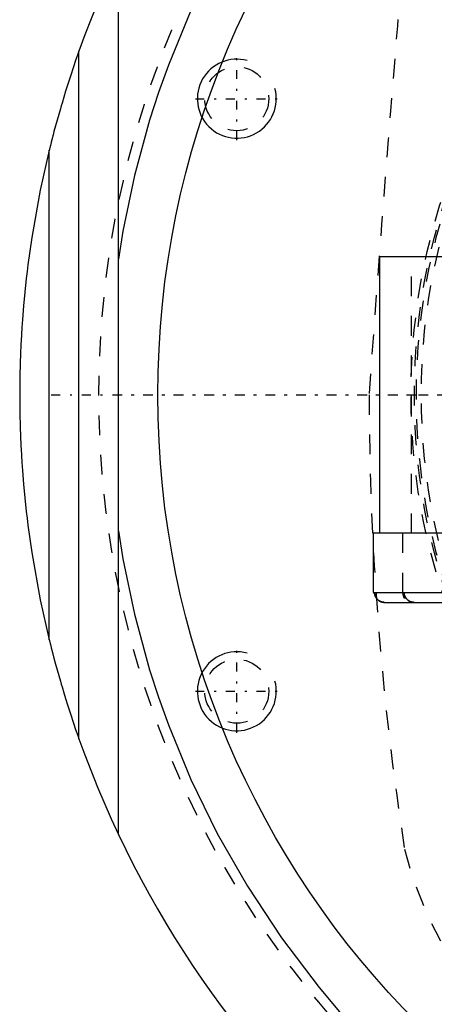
# Model space of a CAD drawing. Extents: x -602 to 139, y -105 to 105.
# Tile 2 of 14: x -602 to -581, y -31 to 19. Entities that reach past the tile are written whole.
import ezdxf

# ---------------------------------------------------------------- set-up
doc = ezdxf.new("R2010")
doc.units = 0
doc.linetypes.add('CENTER', pattern=[1.5, 0.45, -0.5, 0.05, -0.5])
doc.linetypes.add('DASHED', pattern=[2, 1, -1])
for name, color, linetype in [('AM_0', 7, 'CONTINUOUS'), ('AM_10', 7, 'CONTINUOUS'), ('AM_3', 7, 'DASHED'), ('AM_7', 7, 'CENTER')]:
    doc.layers.add(name, color=color, linetype=linetype)

msp = doc.modelspace()

# ---------------------------------------------------------------- linework, layer by layer
at = {"layer": 'AM_0', "color": 7, "linetype": 'CONTINUOUS'}
for p, q in [((-597, -22.249), (-597, 22.249)), ((-599, -17.407), (-599, 17.407)), ((-600.5, -12.4), (-600.5, 12.4)), ((-583.75, -7), (-583.75, 7)), ((-574.4, 7), (-583.75, 7)), ((-584.1, -7), (-584.1, -10)), ((-574.156, -7), (-584.1, -7)), ((-584.1, -10), (-573.6, -10)), ((-583.514, -10.5), (-574.186, -10.5))]:
    msp.add_line(p, q, dxfattribs=at)
for points in [[(-559.538, 46.532, 0), (-561.415, 46.108, 0), (-564.985, 45.074, 0), (-568.302, 43.832, 0), (-569.893, 43.134, 0), (-571.448, 42.382, 0), (-574.441, 40.729, 0), (-577.273, 38.89, 0), (-579.934, 36.881, 0), (-582.418, 34.718, 0), (-584.717, 32.419, 0), (-585.796, 31.224, 0), (-586.827, 30.001, 0), (-588.744, 27.48, 0), (-590.467, 24.873, 0), (-591.995, 22.197, 0), (-593.327, 19.467, 0), (-594.467, 16.7, 0), (-594.966, 15.307, 0), (-595.418, 13.909, 0), (-596.184, 11.104, 0), (-596.771, 8.29, 0), (-597, 6.874, 0)], [(-597, 22.249, 0), (-597.367, 21.456, 0), (-598.061, 19.853, 0), (-598.701, 18.227, 0), (-599, 17.407, 0)], [(-599, 17.407, 0), (-599.056, 17.248, 0), (-599.167, 16.93, 0), (-599.275, 16.614, 0), (-599.327, 16.457, 0), (-599.379, 16.3, 0), (-599.481, 15.989, 0), (-599.58, 15.68, 0), (-599.675, 15.376, 0), (-599.767, 15.076, 0), (-599.855, 14.781, 0), (-599.898, 14.635, 0), (-599.94, 14.492, 0), (-600.021, 14.208, 0), (-600.103, 13.917, 0), (-600.184, 13.622, 0), (-600.262, 13.333, 0), (-600.304, 13.171, 0), (-600.316, 13.125, 0), (-600.328, 13.081, 0), (-600.334, 13.059, 0), (-600.339, 13.037, 0), (-600.35, 12.994, 0), (-600.361, 12.952, 0), (-600.367, 12.931, 0), (-600.372, 12.91, 0), (-600.382, 12.87, 0), (-600.392, 12.83, 0), (-600.397, 12.811, 0), (-600.402, 12.792, 0), (-600.412, 12.754, 0), (-600.421, 12.718, 0), (-600.43, 12.683, 0), (-600.438, 12.648, 0), (-600.447, 12.614, 0), (-600.451, 12.597, 0), (-600.455, 12.581, 0), (-600.463, 12.549, 0), (-600.47, 12.52, 0), (-600.477, 12.493, 0), (-600.483, 12.469, 0), (-600.488, 12.447, 0), (-600.491, 12.438, 0), (-600.493, 12.429, 0), (-600.496, 12.415, 0), (-600.498, 12.408, 0), (-600.498, 12.406, 0), (-600.499, 12.404, 0), (-600.499, 12.404, 0), (-600.499, 12.403, 0), (-600.5, 12.402, 0), (-600.5, 12.4, 0), (-600.5, 12.4, 0)], [(-600.5, 12.4, 0), (-600.957, 10.364, 0), (-601.386, 7.968, 0), (-601.488, 7.279, 0), (-601.581, 6.59, 0), (-601.624, 6.245, 0), (-601.664, 5.9, 0), (-601.739, 5.208, 0), (-601.804, 4.515, 0), (-601.859, 3.822, 0), (-601.888, 3.417, 0), (-601.895, 3.302, 0), (-601.902, 3.186, 0), (-601.906, 3.128, 0), (-601.909, 3.07, 0), (-601.916, 2.955, 0), (-601.922, 2.839, 0), (-601.929, 2.723, 0), (-601.935, 2.607, 0), (-601.94, 2.491, 0), (-601.943, 2.434, 0), (-601.946, 2.376, 0), (-601.951, 2.26, 0), (-601.956, 2.144, 0), (-601.958, 2.086, 0), (-601.96, 2.028, 0), (-601.965, 1.912, 0), (-601.969, 1.797, 0), (-601.971, 1.739, 0), (-601.973, 1.681, 0), (-601.976, 1.565, 0), (-601.98, 1.449, 0), (-601.983, 1.333, 0), (-601.986, 1.217, 0), (-601.988, 1.101, 0), (-601.99, 1.043, 0), (-601.991, 0.985, 0), (-601.993, 0.869, 0), (-601.995, 0.754, 0), (-601.996, 0.638, 0), (-601.997, 0.57, 0), (-601.997, 0.551, 0), (-601.997, 0.531, 0), (-601.997, 0.522, 0), (-601.997, 0.512, 0), (-601.998, 0.493, 0), (-601.998, 0.473, 0), (-601.998, 0.454, 0), (-601.998, 0.435, 0), (-601.998, 0.415, 0), (-601.998, 0.406, 0), (-601.998, 0.396, 0), (-601.999, 0.377, 0), (-601.999, 0.357, 0), (-601.999, 0.348, 0), (-601.999, 0.338, 0), (-601.999, 0.319, 0), (-601.999, 0.299, 0), (-601.999, 0.29, 0), (-601.999, 0.28, 0), (-601.999, 0.261, 0), (-601.999, 0.242, 0), (-602, 0.222, 0), (-602, 0.203, 0), (-602, 0.184, 0), (-602, 0.174, 0), (-602, 0.164, 0), (-602, 0.145, 0), (-602, 0.126, 0), (-602, 0.106, 0), (-602, 0.087, 0), (-602, 0.068, 0), (-602, 0.058, 0), (-602, 0.048, 0), (-602, 0.029, 0), (-602, 0.01, 0), (-602, 0, 0)], [(-602, 0, 0), (-602, -0.01, 0), (-602, -0.029, 0), (-602, -0.048, 0), (-602, -0.058, 0), (-602, -0.068, 0), (-602, -0.087, 0), (-602, -0.106, 0), (-602, -0.126, 0), (-602, -0.145, 0), (-602, -0.164, 0), (-602, -0.174, 0), (-602, -0.184, 0), (-602, -0.203, 0), (-602, -0.222, 0), (-601.999, -0.242, 0), (-601.999, -0.261, 0), (-601.999, -0.28, 0), (-601.999, -0.29, 0), (-601.999, -0.299, 0), (-601.999, -0.319, 0), (-601.999, -0.338, 0), (-601.999, -0.348, 0), (-601.999, -0.357, 0), (-601.999, -0.377, 0), (-601.998, -0.396, 0), (-601.998, -0.406, 0), (-601.998, -0.415, 0), (-601.998, -0.435, 0), (-601.998, -0.454, 0), (-601.998, -0.473, 0), (-601.998, -0.493, 0), (-601.997, -0.512, 0), (-601.997, -0.522, 0), (-601.997, -0.531, 0), (-601.997, -0.551, 0), (-601.997, -0.57, 0), (-601.997, -0.589, 0), (-601.996, -0.609, 0), (-601.996, -0.628, 0), (-601.996, -0.638, 0), (-601.996, -0.647, 0), (-601.996, -0.667, 0), (-601.995, -0.686, 0), (-601.995, -0.754, 0), (-601.993, -0.869, 0), (-601.991, -0.985, 0), (-601.99, -1.043, 0), (-601.988, -1.101, 0), (-601.986, -1.217, 0), (-601.983, -1.333, 0), (-601.98, -1.449, 0), (-601.976, -1.565, 0), (-601.973, -1.681, 0), (-601.971, -1.739, 0), (-601.969, -1.797, 0), (-601.965, -1.912, 0), (-601.96, -2.028, 0), (-601.958, -2.086, 0), (-601.956, -2.144, 0), (-601.951, -2.26, 0), (-601.946, -2.376, 0), (-601.943, -2.434, 0), (-601.94, -2.491, 0), (-601.935, -2.607, 0), (-601.929, -2.723, 0), (-601.922, -2.839, 0), (-601.916, -2.955, 0), (-601.909, -3.07, 0), (-601.906, -3.128, 0), (-601.902, -3.186, 0), (-601.895, -3.302, 0), (-601.888, -3.417, 0), (-601.859, -3.822, 0), (-601.804, -4.515, 0), (-601.739, -5.208, 0), (-601.664, -5.9, 0), (-601.624, -6.245, 0), (-601.581, -6.59, 0), (-601.488, -7.279, 0), (-601.386, -7.968, 0), (-600.957, -10.364, 0), (-600.5, -12.4, 0)], [(-597, -6.874, 0), (-596.771, -8.29, 0), (-596.184, -11.104, 0), (-595.418, -13.909, 0), (-594.966, -15.307, 0), (-594.467, -16.7, 0), (-593.327, -19.467, 0), (-591.995, -22.197, 0), (-590.467, -24.873, 0), (-588.744, -27.48, 0), (-586.827, -30.001, 0), (-585.796, -31.224, 0), (-584.717, -32.419, 0), (-582.418, -34.718, 0), (-579.934, -36.881, 0), (-577.273, -38.89, 0), (-574.441, -40.729, 0), (-571.448, -42.382, 0), (-569.893, -43.134, 0), (-568.302, -43.832, 0), (-564.985, -45.074, 0), (-561.415, -46.108, 0), (-559.538, -46.532, 0)], [(-583.74, -10.448, 0), (-583.754, -10.441, 0), (-583.781, -10.425, 0), (-583.808, -10.408, 0), (-583.821, -10.399, 0), (-583.833, -10.389, 0), (-583.857, -10.369, 0), (-583.878, -10.349, 0), (-583.899, -10.327, 0), (-583.919, -10.303, 0), (-583.937, -10.277, 0), (-583.946, -10.264, 0), (-583.954, -10.25, 0), (-583.969, -10.223, 0), (-583.982, -10.195, 0), (-583.993, -10.168, 0), (-584.002, -10.138, 0), (-584.01, -10.108, 0), (-584.014, -10.092, 0), (-584.016, -10.076, 0), (-584.02, -10.045, 0), (-584.022, -10.015, 0), (-584.022, -10, 0)], [(-583.514, -10.5, 0), (-583.519, -10.5, 0), (-583.529, -10.5, 0), (-583.539, -10.499, 0), (-583.544, -10.499, 0), (-583.549, -10.499, 0), (-583.559, -10.498, 0), (-583.57, -10.497, 0), (-583.58, -10.496, 0), (-583.59, -10.494, 0), (-583.601, -10.493, 0), (-583.606, -10.492, 0), (-583.611, -10.491, 0), (-583.622, -10.489, 0), (-583.632, -10.486, 0), (-583.642, -10.484, 0), (-583.653, -10.481, 0), (-583.663, -10.478, 0), (-583.668, -10.477, 0), (-583.672, -10.475, 0), (-583.682, -10.472, 0), (-583.692, -10.469, 0), (-583.696, -10.467, 0)], [(-600.5, -12.4, 0), (-600.5, -12.4, 0), (-600.5, -12.402, 0), (-600.499, -12.403, 0), (-600.499, -12.404, 0), (-600.499, -12.404, 0), (-600.498, -12.406, 0), (-600.498, -12.408, 0), (-600.496, -12.415, 0), (-600.493, -12.429, 0), (-600.491, -12.438, 0), (-600.488, -12.447, 0), (-600.483, -12.469, 0), (-600.477, -12.493, 0), (-600.47, -12.52, 0), (-600.463, -12.549, 0), (-600.455, -12.581, 0), (-600.451, -12.597, 0), (-600.447, -12.614, 0), (-600.438, -12.648, 0), (-600.43, -12.683, 0), (-600.421, -12.718, 0), (-600.412, -12.754, 0), (-600.402, -12.792, 0), (-600.397, -12.811, 0), (-600.392, -12.83, 0), (-600.382, -12.87, 0), (-600.372, -12.91, 0), (-600.367, -12.931, 0), (-600.361, -12.952, 0), (-600.35, -12.994, 0), (-600.339, -13.037, 0), (-600.334, -13.059, 0), (-600.328, -13.081, 0), (-600.316, -13.125, 0), (-600.304, -13.171, 0), (-600.262, -13.333, 0), (-600.184, -13.622, 0), (-600.103, -13.917, 0), (-600.021, -14.208, 0), (-599.94, -14.492, 0), (-599.898, -14.635, 0), (-599.855, -14.781, 0), (-599.767, -15.076, 0), (-599.675, -15.376, 0), (-599.58, -15.68, 0), (-599.481, -15.989, 0), (-599.379, -16.3, 0), (-599.327, -16.457, 0), (-599.275, -16.614, 0), (-599.167, -16.93, 0), (-599.056, -17.248, 0), (-599, -17.407, 0)], [(-599, -17.407, 0), (-598.701, -18.227, 0), (-598.061, -19.853, 0), (-597.367, -21.456, 0), (-597, -22.249, 0)]]:
    msp.add_polyline3d(points, dxfattribs=at)
msp.add_circle((-550, 0), 45, dxfattribs=at)
msp.add_arc((-550, 0), 52, 205.3317, 264.3162, dxfattribs=at)
at = {"layer": 'AM_10', "color": 7, "linetype": 'CONTINUOUS'}
for centre in [(-591, 15), (-591, -15)]:
    msp.add_arc(centre, 2, 75, 15, dxfattribs=at)
at = {"layer": 'AM_3', "color": 6, "linetype": 'DASHED'}
for p, q in [((-582.15, -7), (-582.15, 7)), ((-582.6, -7), (-582.6, -10)), ((-582.5, -10.3), (-582.5, -10))]:
    msp.add_line(p, q, dxfattribs=at)
for points in [[(-583.514, -10.5, 0), (-583.517, -10.5, 0), (-583.524, -10.5, 0), (-583.532, -10.5, 0), (-583.535, -10.5, 0), (-583.539, -10.499, 0), (-583.546, -10.499, 0), (-583.553, -10.499, 0), (-583.56, -10.498, 0), (-583.568, -10.497, 0), (-583.575, -10.496, 0), (-583.579, -10.496, 0), (-583.583, -10.495, 0), (-583.59, -10.494, 0), (-583.597, -10.493, 0), (-583.605, -10.492, 0), (-583.612, -10.491, 0), (-583.62, -10.489, 0), (-583.623, -10.488, 0), (-583.627, -10.487, 0), (-583.634, -10.486, 0), (-583.642, -10.484, 0), (-583.645, -10.483, 0), (-583.649, -10.482, 0), (-583.656, -10.48, 0), (-583.663, -10.478, 0), (-583.667, -10.477, 0), (-583.67, -10.476, 0), (-583.677, -10.474, 0), (-583.684, -10.471, 0), (-583.691, -10.469, 0), (-583.698, -10.466, 0), (-583.704, -10.464, 0), (-583.707, -10.462, 0), (-583.711, -10.461, 0), (-583.717, -10.458, 0), (-583.723, -10.456, 0), (-583.73, -10.453, 0), (-583.736, -10.45, 0), (-583.743, -10.446, 0), (-583.746, -10.445, 0), (-583.75, -10.443, 0), (-583.756, -10.44, 0), (-583.763, -10.436, 0), (-583.769, -10.433, 0), (-583.776, -10.429, 0), (-583.782, -10.425, 0), (-583.785, -10.423, 0), (-583.788, -10.421, 0), (-583.795, -10.417, 0), (-583.801, -10.413, 0), (-583.807, -10.409, 0), (-583.813, -10.404, 0), (-583.819, -10.4, 0), (-583.823, -10.398, 0), (-583.825, -10.395, 0), (-583.831, -10.391, 0), (-583.837, -10.386, 0), (-583.843, -10.381, 0), (-583.848, -10.377, 0), (-583.854, -10.372, 0), (-583.857, -10.369, 0), (-583.859, -10.367, 0), (-583.865, -10.362, 0), (-583.87, -10.357, 0), (-583.872, -10.355, 0), (-583.875, -10.353, 0), (-583.88, -10.348, 0), (-583.884, -10.343, 0), (-583.887, -10.34, 0), (-583.889, -10.337, 0), (-583.894, -10.332, 0), (-583.899, -10.327, 0), (-583.904, -10.321, 0), (-583.909, -10.315, 0), (-583.913, -10.31, 0), (-583.916, -10.307, 0), (-583.918, -10.304, 0), (-583.922, -10.298, 0), (-583.927, -10.292, 0), (-583.931, -10.286, 0), (-583.936, -10.279, 0), (-583.94, -10.273, 0), (-583.942, -10.27, 0), (-583.944, -10.267, 0), (-583.948, -10.261, 0), (-583.952, -10.254, 0), (-583.956, -10.248, 0), (-583.959, -10.241, 0), (-583.963, -10.235, 0), (-583.965, -10.231, 0), (-583.966, -10.228, 0), (-583.97, -10.222, 0), (-583.973, -10.215, 0), (-583.976, -10.209, 0), (-583.979, -10.202, 0), (-583.982, -10.196, 0), (-583.983, -10.193, 0), (-583.984, -10.189, 0), (-583.987, -10.183, 0), (-583.99, -10.176, 0), (-583.992, -10.17, 0), (-583.995, -10.163, 0), (-583.997, -10.156, 0), (-583.998, -10.153, 0), (-583.999, -10.149, 0), (-584.001, -10.142, 0), (-584.003, -10.135, 0), (-584.004, -10.131, 0), (-584.005, -10.128, 0), (-584.007, -10.12, 0), (-584.009, -10.113, 0), (-584.01, -10.109, 0), (-584.011, -10.106, 0), (-584.012, -10.098, 0), (-584.014, -10.091, 0), (-584.015, -10.084, 0), (-584.016, -10.076, 0), (-584.017, -10.069, 0), (-584.018, -10.065, 0), (-584.018, -10.061, 0), (-584.019, -10.054, 0), (-584.02, -10.047, 0), (-584.021, -10.039, 0), (-584.021, -10.032, 0), (-584.022, -10.025, 0), (-584.022, -10.021, 0), (-584.022, -10.018, 0), (-584.022, -10.01, 0), (-584.022, -10.003, 0), (-584.022, -10, 0)], [(-584.022, -10, 0), (-584.022, -10.003, 0), (-584.022, -10.01, 0), (-584.022, -10.018, 0), (-584.022, -10.021, 0), (-584.022, -10.025, 0), (-584.021, -10.032, 0), (-584.021, -10.039, 0), (-584.02, -10.047, 0), (-584.019, -10.054, 0), (-584.018, -10.061, 0), (-584.018, -10.065, 0), (-584.017, -10.069, 0), (-584.016, -10.076, 0), (-584.015, -10.084, 0), (-584.014, -10.091, 0), (-584.012, -10.098, 0), (-584.011, -10.106, 0), (-584.01, -10.109, 0), (-584.009, -10.113, 0), (-584.007, -10.12, 0), (-584.005, -10.128, 0), (-584.004, -10.131, 0), (-584.003, -10.135, 0), (-584.001, -10.142, 0), (-583.999, -10.149, 0), (-583.998, -10.153, 0), (-583.997, -10.156, 0), (-583.995, -10.163, 0), (-583.992, -10.17, 0), (-583.99, -10.176, 0), (-583.987, -10.183, 0), (-583.984, -10.189, 0), (-583.983, -10.193, 0), (-583.982, -10.196, 0), (-583.979, -10.202, 0), (-583.976, -10.209, 0), (-583.973, -10.215, 0), (-583.97, -10.222, 0), (-583.966, -10.228, 0), (-583.965, -10.231, 0), (-583.963, -10.235, 0), (-583.959, -10.241, 0), (-583.956, -10.248, 0), (-583.952, -10.254, 0), (-583.948, -10.261, 0), (-583.944, -10.267, 0), (-583.942, -10.27, 0), (-583.94, -10.273, 0), (-583.936, -10.279, 0), (-583.931, -10.286, 0), (-583.927, -10.292, 0), (-583.922, -10.298, 0), (-583.918, -10.304, 0), (-583.916, -10.307, 0), (-583.913, -10.31, 0), (-583.909, -10.315, 0), (-583.904, -10.321, 0), (-583.899, -10.327, 0), (-583.894, -10.332, 0), (-583.889, -10.337, 0), (-583.887, -10.34, 0), (-583.884, -10.343, 0), (-583.88, -10.348, 0), (-583.875, -10.353, 0), (-583.872, -10.355, 0), (-583.87, -10.357, 0), (-583.865, -10.362, 0), (-583.859, -10.367, 0), (-583.857, -10.369, 0), (-583.854, -10.372, 0), (-583.848, -10.377, 0), (-583.843, -10.381, 0), (-583.837, -10.386, 0), (-583.831, -10.391, 0), (-583.825, -10.395, 0), (-583.823, -10.398, 0), (-583.819, -10.4, 0), (-583.813, -10.404, 0), (-583.807, -10.409, 0), (-583.801, -10.413, 0), (-583.795, -10.417, 0), (-583.788, -10.421, 0), (-583.785, -10.423, 0), (-583.782, -10.425, 0), (-583.776, -10.429, 0), (-583.769, -10.433, 0), (-583.763, -10.436, 0), (-583.756, -10.44, 0), (-583.75, -10.443, 0), (-583.746, -10.445, 0), (-583.743, -10.446, 0), (-583.736, -10.45, 0), (-583.73, -10.453, 0), (-583.723, -10.456, 0), (-583.717, -10.458, 0), (-583.711, -10.461, 0), (-583.707, -10.462, 0), (-583.704, -10.464, 0), (-583.698, -10.466, 0), (-583.691, -10.469, 0), (-583.684, -10.471, 0), (-583.677, -10.474, 0), (-583.67, -10.476, 0), (-583.667, -10.477, 0), (-583.663, -10.478, 0), (-583.656, -10.48, 0), (-583.649, -10.482, 0), (-583.645, -10.483, 0), (-583.642, -10.484, 0), (-583.634, -10.486, 0), (-583.627, -10.487, 0), (-583.623, -10.488, 0), (-583.62, -10.489, 0), (-583.612, -10.491, 0), (-583.605, -10.492, 0), (-583.597, -10.493, 0), (-583.59, -10.494, 0), (-583.583, -10.495, 0), (-583.579, -10.496, 0), (-583.575, -10.496, 0), (-583.568, -10.497, 0), (-583.56, -10.498, 0), (-583.553, -10.499, 0), (-583.546, -10.499, 0), (-583.539, -10.499, 0), (-583.535, -10.5, 0), (-583.532, -10.5, 0), (-583.524, -10.5, 0), (-583.517, -10.5, 0), (-583.514, -10.5, 0)], [(-583.696, -10.467, 0), (-583.704, -10.464, 0), (-583.718, -10.458, 0), (-583.733, -10.451, 0), (-583.74, -10.448, 0)], [(-582.5, -10.147, 0), (-582.499, -10.149, 0), (-582.497, -10.155, 0), (-582.495, -10.161, 0), (-582.494, -10.163, 0), (-582.493, -10.166, 0), (-582.491, -10.172, 0), (-582.489, -10.177, 0), (-582.487, -10.182, 0), (-582.485, -10.188, 0), (-582.483, -10.193, 0), (-582.482, -10.196, 0), (-582.481, -10.198, 0), (-582.478, -10.203, 0), (-582.476, -10.209, 0), (-582.473, -10.214, 0), (-582.471, -10.219, 0), (-582.468, -10.225, 0), (-582.467, -10.227, 0), (-582.465, -10.23, 0), (-582.463, -10.235, 0), (-582.46, -10.24, 0), (-582.458, -10.243, 0), (-582.457, -10.246, 0), (-582.454, -10.251, 0), (-582.451, -10.256, 0), (-582.449, -10.259, 0), (-582.447, -10.261, 0), (-582.444, -10.267, 0), (-582.441, -10.272, 0), (-582.437, -10.277, 0), (-582.434, -10.282, 0), (-582.43, -10.287, 0), (-582.429, -10.289, 0), (-582.427, -10.292, 0), (-582.423, -10.297, 0), (-582.419, -10.302, 0), (-582.416, -10.306, 0), (-582.412, -10.311, 0), (-582.408, -10.316, 0), (-582.406, -10.318, 0), (-582.404, -10.32, 0), (-582.4, -10.325, 0), (-582.396, -10.329, 0), (-582.383, -10.344, 0), (-582.369, -10.358, 0), (-582.364, -10.362, 0), (-582.36, -10.366, 0), (-582.358, -10.368, 0), (-582.356, -10.37, 0), (-582.351, -10.374, 0), (-582.347, -10.378, 0), (-582.342, -10.382, 0), (-582.338, -10.386, 0), (-582.333, -10.389, 0), (-582.331, -10.391, 0), (-582.328, -10.393, 0), (-582.323, -10.397, 0), (-582.318, -10.4, 0), (-582.316, -10.402, 0), (-582.314, -10.404, 0), (-582.309, -10.408, 0), (-582.304, -10.411, 0), (-582.301, -10.413, 0), (-582.298, -10.415, 0), (-582.293, -10.418, 0), (-582.288, -10.421, 0), (-582.283, -10.424, 0), (-582.278, -10.428, 0), (-582.272, -10.431, 0), (-582.27, -10.432, 0), (-582.267, -10.434, 0), (-582.262, -10.437, 0), (-582.257, -10.44, 0), (-582.238, -10.449, 0), (-582.206, -10.463, 0), (-582.187, -10.47, 0), (-582.182, -10.472, 0), (-582.176, -10.474, 0), (-582.174, -10.475, 0), (-582.171, -10.476, 0), (-582.165, -10.477, 0), (-582.159, -10.479, 0), (-582.153, -10.481, 0), (-582.148, -10.482, 0), (-582.142, -10.484, 0), (-582.139, -10.485, 0), (-582.136, -10.485, 0), (-582.13, -10.487, 0), (-582.124, -10.488, 0), (-582.121, -10.489, 0), (-582.118, -10.489, 0), (-582.112, -10.491, 0), (-582.106, -10.492, 0), (-582.103, -10.492, 0), (-582.1, -10.493, 0), (-582.094, -10.494, 0), (-582.088, -10.495, 0), (-582.067, -10.497, 0), (-582.031, -10.5, 0), (-582.014, -10.5, 0)], [(-582.494, -10.166, 0), (-582.495, -10.163, 0), (-582.497, -10.156, 0), (-582.499, -10.15, 0), (-582.5, -10.147, 0)], [(-582.44, -10.272, 0), (-582.442, -10.269, 0), (-582.446, -10.264, 0), (-582.45, -10.258, 0), (-582.451, -10.255, 0), (-582.453, -10.252, 0), (-582.457, -10.246, 0), (-582.46, -10.24, 0), (-582.463, -10.234, 0), (-582.466, -10.228, 0), (-582.469, -10.222, 0), (-582.471, -10.219, 0), (-582.472, -10.216, 0), (-582.475, -10.21, 0), (-582.478, -10.205, 0), (-582.48, -10.199, 0), (-582.483, -10.193, 0), (-582.485, -10.187, 0), (-582.487, -10.184, 0), (-582.488, -10.181, 0), (-582.49, -10.175, 0), (-582.492, -10.169, 0), (-582.494, -10.166, 0)], [(-582.154, -10.481, 0), (-582.164, -10.478, 0), (-582.183, -10.472, 0), (-582.201, -10.465, 0), (-582.21, -10.461, 0), (-582.219, -10.458, 0), (-582.237, -10.449, 0), (-582.255, -10.44, 0), (-582.273, -10.43, 0), (-582.29, -10.42, 0), (-582.308, -10.408, 0), (-582.316, -10.402, 0), (-582.324, -10.396, 0), (-582.34, -10.383, 0), (-582.356, -10.37, 0), (-582.37, -10.357, 0), (-582.383, -10.344, 0), (-582.397, -10.329, 0), (-582.403, -10.322, 0), (-582.41, -10.314, 0), (-582.422, -10.298, 0), (-582.435, -10.281, 0), (-582.44, -10.272, 0)], [(-582.033, -10.5, 0), (-582.036, -10.5, 0), (-582.043, -10.499, 0), (-582.05, -10.499, 0), (-582.053, -10.499, 0), (-582.056, -10.498, 0), (-582.063, -10.498, 0), (-582.07, -10.497, 0), (-582.077, -10.496, 0), (-582.083, -10.495, 0), (-582.09, -10.494, 0), (-582.094, -10.494, 0), (-582.097, -10.493, 0), (-582.104, -10.492, 0), (-582.111, -10.491, 0), (-582.117, -10.49, 0), (-582.124, -10.488, 0), (-582.131, -10.487, 0), (-582.134, -10.486, 0), (-582.138, -10.485, 0), (-582.144, -10.483, 0), (-582.151, -10.482, 0), (-582.154, -10.481, 0)], [(-582.014, -10.5, 0), (-582.017, -10.5, 0), (-582.023, -10.5, 0), (-582.03, -10.5, 0), (-582.033, -10.5, 0)]]:
    msp.add_polyline3d(points, dxfattribs=at)
for centre, radius in [((-550, 0), 32.175), ((-550, 0), 32), ((-550, 0), 31.9), ((-550, 0), 31.65), ((-591, 15), 1.621), ((-591, -15), 1.621)]:
    msp.add_circle(centre, radius, dxfattribs=at)
for centre, radius, start, end in [((-550, 0), 48, 64.2565, 295.7435), ((924.944, -106.544), 1513, 175.088274, 175.961933), ((-433.3, 0.247), 151, 180.0937, 188.85609), ((-582.1, -10), 0.5, 180, 216.8699), ((-563.118, -18.068), 20, 194.2752, 219.7248)]:
    msp.add_arc(centre, radius, start, end, dxfattribs=at)
at = {"layer": 'AM_7', "color": 4, "linetype": 'CENTER'}
for p, q in [((-591, 12.9), (-591, 17.1)), ((-593.1, 15), (-588.9, 15)), ((-600.4, 0), (-499.6, 0)), ((-597.25, 0), (-502.75, 0)), ((-582.392, 0), (-517.608, 0)), ((-591, -17.1), (-591, -12.9)), ((-593.1, -15), (-588.9, -15))]:
    msp.add_line(p, q, dxfattribs=at)

doc.saveas('drawing.dxf')
